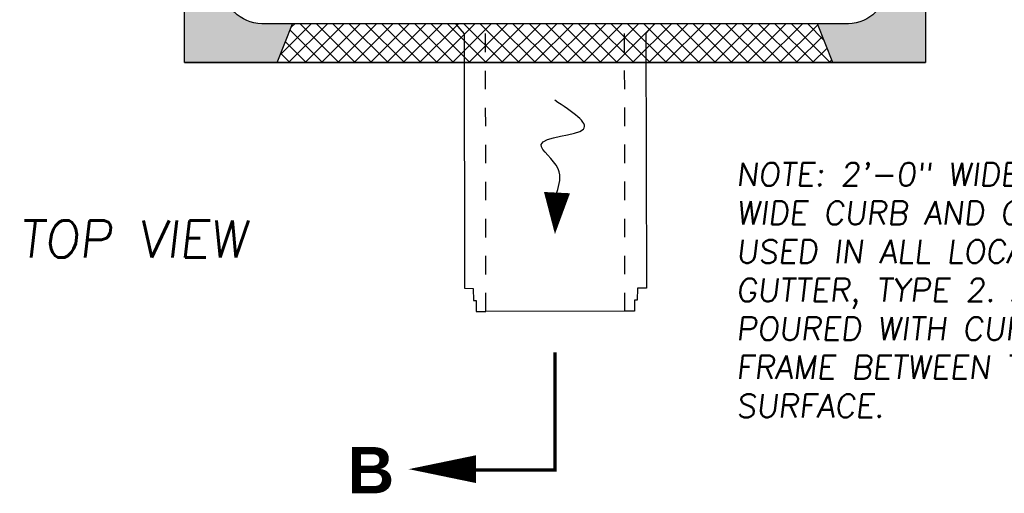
# Model space of a CAD drawing. Header units: feet. Extents: x 6 to 219, y -47 to 30.
# Tile 8 of 47: x 161.69 to 167.01, y 18.16 to 20.72. Entities that reach past the tile are written whole.
import ezdxf
from ezdxf.enums import TextEntityAlignment as Align

# ---------------------------------------------------------------- set-up
doc = ezdxf.new("R2010")
doc.units = ezdxf.units.FT
doc.header["$MEASUREMENT"] = 0
for name, pattern in [('B', [0.3, 0.25, -0.05]), ('F', [0.15000000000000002, 0.1, -0.05]), ('PHANTOM2', [1.25, 0.625, -0.125, 0.125, -0.125, 0.125, -0.125])]:
    doc.linetypes.add(name, pattern=pattern)
for name, color, linetype in [('DETAILS', 4, 'Continuous'), ('HATCH', 247, 'Continuous'), ('P-HATCH', 247, 'Continuous'), ('PHANTOM', 7, 'PHANTOM2'), ('SHEET_TXT', 9, 'Continuous'), ('text', 9, 'Continuous')]:
    doc.layers.add(name, color=color, linetype=linetype)
doc.styles.add('SLANTED', font='ROMANS.SHX', dxfattribs={"oblique": 7})
doc.styles.get("Standard").update_dxf_attribs({"font": 'arial.ttf'})

msp = doc.modelspace()

# ---------------------------------------------------------------- hatches: boundary and pattern name
at = {"layer": 'DETAILS', "linetype": 'Continuous'}
h = msp.add_hatch(dxfattribs=at)
h.set_pattern_fill('ANSI37', color=247, scale=0.5)
h.set_pattern_definition([(45, (-22.02716717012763, 4.313283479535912), (-0.04419417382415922, 0.04419417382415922), []), (135, (-22.02716717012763, 4.313283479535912), (-0.04419417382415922, -0.04419417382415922), [])])
h.paths.add_polyline_path([(165.997996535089, 20.6947886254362), (163.1646632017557, 20.6947886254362), (163.0813298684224, 20.48532113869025), (166.0813298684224, 20.48532113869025)])
at = {"layer": 'P-HATCH', "linetype": 'Continuous'}
h = msp.add_hatch(dxfattribs=at)
h.set_pattern_fill('AR-CONC', color=256, scale=0.025)
h.set_pattern_definition([(49.99999999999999, (-24.56600108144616, 3.624450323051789), (0.1793150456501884, -0.01568803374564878), [0.01875, -0.20625]), (355, (-24.56600108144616, 3.624450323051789), (-0.03468783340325, 0.188048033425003), [0.015, -0.165]), (100.45144446, (-24.55105816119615, 3.623142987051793), (0.144627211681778, 0.1723599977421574), [0.01593504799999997, -0.1752855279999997]), (46.18420000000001, (-24.56600108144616, 3.674450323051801), (0.2668103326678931, -0.04137982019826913), [0.028125, -0.309375]), (96.63563549, (-24.54376689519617, 3.671001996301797), (0.2336654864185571, 0.2435296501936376), [0.0239025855, -0.26292844]), (351.1841639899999, (-24.56600108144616, 3.674450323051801), (0.2336654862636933, 0.2435296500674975), [0.0225, -0.24750000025]), (21, (-24.54100108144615, 3.661950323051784), (0.1492267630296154, -0.1006547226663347), [0.01875, -0.20625]), (326.0000000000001, (-24.54100108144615, 3.661950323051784), (0.06082883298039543, 0.1812875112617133), [0.015, -0.165]), (71.45144474, (-24.52856551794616, 3.653562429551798), (0.2100555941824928, 0.08063278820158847), [0.0159350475, -0.175285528]), (37.50000000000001, (-24.56600108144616, 3.624450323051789), (0.003039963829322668, 0.08322346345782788), [0, -0.163, 0, -0.1675, 0, -0.165625]), (7.499999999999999, (-24.56600108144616, 3.624450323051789), (0.06576738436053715, 0.09860292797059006), [0, -0.0955, 0, -0.15925, 0, -0.063125]), (327.5, (-24.62175108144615, 3.624450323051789), (0.1334556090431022, -0.005638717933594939), [0, -0.0625, 0, -0.195, 0, -0.25875]), (317.5, (-24.64675108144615, 3.624450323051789), (0.1457965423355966, 0.02502624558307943), [0, -0.08125, 0, -0.1295, 0, -0.18375])])
edge = h.paths.add_edge_path()
edge.add_line((166.5813298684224, 23.4853211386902), (162.5813298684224, 23.4853211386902))
edge.add_line((162.5813298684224, 23.4853211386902), (162.5813298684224, 23.04981499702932))
edge.add_line((162.5813298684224, 23.04981499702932), (162.7888006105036, 23.04981499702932))
edge.add_line((162.7888006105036, 23.04981499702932), (162.7888006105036, 23.07075934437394))
edge.add_arc((162.9961706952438, 23.07075934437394), 0.207370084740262, 90.4873738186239, 179.9999999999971, ccw=False)
edge.add_line((162.994406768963, 23.27812192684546), (166.1629587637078, 23.27812192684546))
edge.add_arc((166.1638349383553, 23.06810736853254), 0.210016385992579, 0.7235200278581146, 90.23903494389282, ccw=False)
edge.add_line((166.3738345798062, 23.07075934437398), (166.3738345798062, 23.04981499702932))
edge.add_line((166.3738345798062, 23.04981499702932), (166.5813298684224, 23.04981499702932))
edge.add_line((166.5813298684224, 23.04981499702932), (166.5813298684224, 23.4853211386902))
edge = h.paths.add_edge_path()
edge.add_line((165.997996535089, 20.6947886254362), (166.0813298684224, 20.48532113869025))
edge.add_line((166.0813298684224, 20.48532113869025), (166.5813298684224, 20.48532113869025))
edge.add_line((166.5813298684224, 20.48532113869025), (166.5813298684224, 20.92379156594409))
edge.add_line((166.5813298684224, 20.92379156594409), (166.3738345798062, 20.92379156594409))
edge.add_line((166.3738345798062, 20.92379156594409), (166.3738345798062, 20.91182212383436))
edge.add_arc((166.1607506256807, 20.90787238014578), 0.2131205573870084, -88.93519295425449, 1.0619182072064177, ccw=False)
edge.add_line((166.1647111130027, 20.69478862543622), (165.997996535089, 20.6947886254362))
edge = h.paths.add_edge_path()
edge.add_line((163.0813298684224, 20.48532113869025), (163.1646632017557, 20.6947886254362))
edge.add_line((163.1646632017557, 20.6947886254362), (163.0058714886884, 20.6947886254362))
edge.add_arc((163.0019030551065, 20.90789107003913), 0.2131393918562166, 181.0668494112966, 271.066849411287, ccw=False)
edge.add_line((162.7888006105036, 20.90392263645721), (162.7888006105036, 20.92309555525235))
edge.add_line((162.7888006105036, 20.92309555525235), (162.5813298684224, 20.92309555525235))
edge.add_line((162.5813298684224, 20.92309555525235), (162.5813298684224, 20.48532113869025))
edge.add_line((162.5813298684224, 20.48532113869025), (163.0813298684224, 20.48532113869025))

# ---------------------------------------------------------------- linework, layer by layer
at = {"layer": 'DETAILS', "linetype": 'Continuous'}
for p, q in [((164.0434816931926, 20.6947886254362), (164.091511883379, 20.64150032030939)), ((165.1184748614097, 20.6947886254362), (165.0715567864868, 20.64251660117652)), ((164.091511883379, 20.64150032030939), (164.0918566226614, 19.26702480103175)), ((165.0715567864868, 20.64251660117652), (165.0740626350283, 19.2680433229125)), ((164.0918566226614, 19.26702480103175), (164.1399116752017, 19.26547748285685)), ((164.1399116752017, 19.26547748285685), (164.1416514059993, 19.200754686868)), ((165.0260108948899, 19.26639634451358), (165.0244053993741, 19.20167007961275)), ((165.0740626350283, 19.2680433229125), (165.0260108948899, 19.26639634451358)), ((164.1416514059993, 19.200754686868), (164.1555772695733, 19.200754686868)), ((164.1555772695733, 19.200754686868), (164.1559300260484, 19.14160970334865)), ((165.0104795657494, 19.20164119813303), (165.0102494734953, 19.14249561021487)), ((165.0244053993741, 19.20167007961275), (165.0104795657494, 19.20164119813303)), ((164.1559300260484, 19.14160970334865), (164.208089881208, 19.14175616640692)), ((165.0102494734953, 19.14249561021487), (164.9580894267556, 19.14253389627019))]:
    msp.add_line(p, q, dxfattribs=at)
at = {"layer": 'DETAILS', "linetype": 'F', "ltscale": 0.0625}
for p, q in [((164.208089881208, 19.14175616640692), (164.2061749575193, 20.6947886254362)), ((164.9580894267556, 19.14253389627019), (164.9567840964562, 20.6947886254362))]:
    msp.add_line(p, q, dxfattribs=at)
at = {"layer": 'DETAILS', "linetype": 'Continuous'}
for points in [[(162.5813298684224, 20.48532113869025), (162.5813298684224, 20.92309555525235)], [(166.5813298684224, 20.92379156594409), (166.5813298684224, 20.48532113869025)], [(163.0813298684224, 20.48532113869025), (163.1646632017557, 20.6947886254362)], [(166.0813298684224, 20.48532113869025), (165.997996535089, 20.6947886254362)], [(166.5813298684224, 20.48532113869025), (162.5813298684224, 20.48532113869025)], [(164.9580894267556, 19.14253389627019), (164.208090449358, 19.14129538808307)]]:
    msp.add_lwpolyline(points, dxfattribs=at)
at = {"layer": 'DETAILS', "flags": 128}
msp.add_lwpolyline([(164.5807249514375, 19.55904869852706, 0, 0.1406249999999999, 0), (164.5917796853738, 19.78320113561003, 0.1406249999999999, 0.1406249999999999, 0)], format="xyseb", dxfattribs=at)
at = {"layer": 'DETAILS'}
msp.add_spline([(164.5917796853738, 19.78320113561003), (164.598101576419, 19.91138760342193), (164.5071377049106, 20.042553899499), (164.7344474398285, 20.12596158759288), (164.5798332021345, 20.28227104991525)], degree=3, dxfattribs=at)
at = {"layer": 'HATCH', "linetype": 'Continuous'}
msp.add_lwpolyline([(166.3738345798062, 20.92379156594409), (166.3738345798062, 20.90392263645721, -0.403383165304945), (166.1647111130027, 20.6947886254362), (162.9979346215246, 20.6947886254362, -0.4033477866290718), (162.7888006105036, 20.90392263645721), (162.7888006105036, 20.92309555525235)], format="xyb", dxfattribs=at)
at = {"layer": 'PHANTOM', "linetype": 'B'}
msp.add_lwpolyline([(164.127888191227, 18.28561906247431, 0.01875000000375, 0.01875000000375, 0), (164.5813298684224, 18.28561906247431, 0.01875000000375, 0.01875000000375, 0), (164.5813298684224, 18.9208753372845, 0, 0, 0)], format="xyseb", dxfattribs=at)
at = {"layer": 'PHANTOM', "linetype": 'Continuous'}
msp.add_lwpolyline([(163.7913470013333, 18.28995819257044, 0, 0.15000000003, 0), (164.1541869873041, 18.28995819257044, 0.15000000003, 0.15000000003, 0)], format="xyseb", dxfattribs=at)
at = {"layer": 'text', "linetype": 'Continuous'}
msp.add_lwpolyline([(162.5813298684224, 20.48532113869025), (166.5813298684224, 20.48532113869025)], dxfattribs=at)

# ---------------------------------------------------------------- texts
at = {"layer": 'PHANTOM', "insert": (163.4611554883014, 18.40947085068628), "char_height": 0.25, "width": 0.3513450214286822, "attachment_point": 1}
msp.add_mtext('{\\fArial|b1|i0|c0|p34;B}', dxfattribs=at)
at = {"layer": 'SHEET_TXT', "color": 3, "style": 'SLANTED', "oblique": 7}
msp.add_text('TOP VIEW', height=0.2, dxfattribs=at).set_placement((162.3016570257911, 19.43277810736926), align=Align.CENTER)
at = {"layer": 'SHEET_TXT', "insert": (165.55894298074, 19.94466306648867), "char_height": 0.125, "width": 5.559712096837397, "attachment_point": 1, "style": 'SLANTED'}
msp.add_mtext('NOTE: 2\'-0" WIDE CURB AND GUTTER IS SHOWN. 2\'-6" WIDE CURB AND GUTTER (2\'-0") GUTTER PLATE IS TO BE USED IN ALL LOCATIONS OF COMBINATION CURB AND GUTTER, TYPE 2. A 6" WIDE CONCRETE COLLAR IS TO BE POURED WITH CURB CONSTRUCTION AT THE FACE OF THE FRAME BETWEEN THE FRAME AND FUTURE ASPHALT SURFACE. ', dxfattribs=at)

doc.saveas('drawing.dxf')
